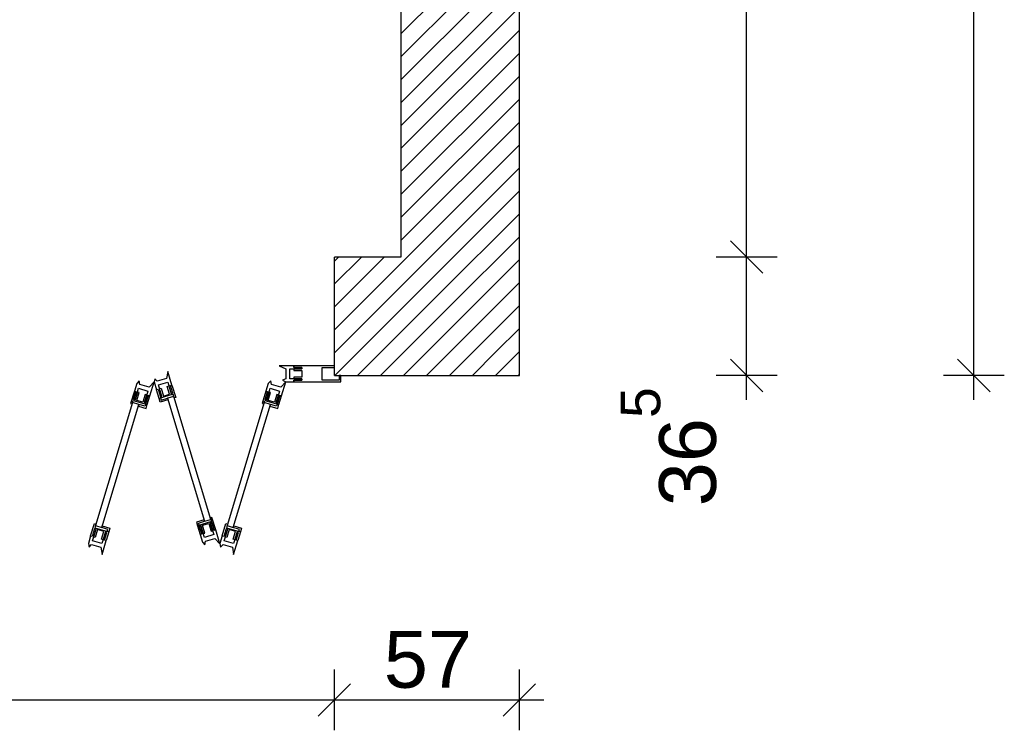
# Model space of a CAD drawing. Extents: x -73 to 183, y -4 to 85.
# Tile 12 of 98: x -40.25 to -37.21, y 31.54 to 33.73. Entities that reach past the tile are written whole.
import ezdxf

# ---------------------------------------------------------------- set-up
doc = ezdxf.new("R2010")
doc.units = 0
doc.header["$MEASUREMENT"] = 0
doc.linetypes.add('Wipeout_Contour', pattern=[1, 0, -1])
for name, color, linetype in [('0._EG_2_0', 7, 'Continuous'), ('0._EG_2_P_BM_AUSSEN', 7, 'Continuous'), ('0._EG_2_R_TR_AUSSENWAND', 7, 'Continuous')]:
    doc.layers.add(name, color=color, linetype=linetype)
doc.styles.add('ERSTELLTER_STIL_1', font='ARIAL.TTF')
pattern_1 = [(45, (0, 0), (-0.03535534, 0.03535534), [])]

msp = doc.modelspace()

# ---------------------------------------------------------------- hatches: boundary and pattern name
at = {"layer": '0._EG_2_R_TR_AUSSENWAND', "linetype": 'Continuous', "ltscale": 1000}
h = msp.add_hatch(dxfattribs=at)
h.set_pattern_fill('MW_HLZ_0002', color=256, style=0, pattern_type=2)
h.set_pattern_definition(pattern_1)
h.paths.add_polyline_path([(-39.0737, 39), (-39.0737, 33), (-38.7087, 32.635), (-38.7087, 39.365)], flags=0)
h = msp.add_hatch(dxfattribs=at)
h.set_pattern_fill('MW_HLZ_0002', color=256, style=0, pattern_type=2)
h.set_pattern_definition(pattern_1)
h.paths.add_polyline_path([(-39.0737, 33), (-39.2787, 33), (-39.2787, 32.665), (-39.2787, 32.635), (-38.7087, 32.635)], flags=0)

# ---------------------------------------------------------------- linework, layer by layer
at = {"layer": '0._EG_2_0', "linetype": 'Continuous', "ltscale": 1000}
for p, q in [((-39.2787, 32.665), (-39.2787, 33)), ((-39.2787, 32.635), (-39.2787, 32.665))]:
    msp.add_line(p, q, dxfattribs=at)
at = {"layer": '0._EG_2_P_BM_AUSSEN', "linetype": 'Continuous', "ltscale": 1000}
for p, q in [((-37.3087, 32.635), (-37.3087, 39.365)), ((-38.0087, 33), (-38.0087, 39)), ((-38.0587, 33.05), (-37.9587, 32.95)), ((-37.9149, 33), (-38.1024, 33)), ((-38.0087, 32.635), (-38.0087, 33)), ((-38.0587, 32.685), (-37.9587, 32.585)), ((-37.3587, 32.685), (-37.2587, 32.585)), ((-37.9149, 32.635), (-38.1024, 32.635)), ((-38.0087, 32.56), (-38.0087, 32.635)), ((-37.2149, 32.635), (-37.4024, 32.635)), ((-37.3087, 32.56), (-37.3087, 32.635)), ((-39.2787, 31.5413), (-39.2787, 31.7288)), ((-38.7087, 31.5413), (-38.7087, 31.7288)), ((-39.2287, 31.685), (-39.3287, 31.585)), ((-38.7587, 31.585), (-38.6587, 31.685)), ((-42.2787, 31.635), (-39.2787, 31.635)), ((-39.2787, 31.635), (-38.7087, 31.635)), ((-38.7087, 31.635), (-38.6337, 31.635))]:
    msp.add_line(p, q, dxfattribs=at)
at = {"layer": '0._EG_2_R_TR_AUSSENWAND', "linetype": 'Continuous', "ltscale": 1000}
for p, q in [((-38.7087, 32.635), (-38.7087, 39.365)), ((-39.0737, 39), (-39.0737, 33)), ((-39.0737, 33), (-39.2787, 33)), ((-39.2787, 32.635), (-38.7087, 32.635))]:
    msp.add_line(p, q, dxfattribs=at)

# ---------------------------------------------------------------- texts
at = {"layer": '0._EG_2_P_BM_AUSSEN', "linetype": 'Continuous', "insert": (-38.1007, 32.2318), "char_height": 0.175, "attachment_point": 7, "rotation": 90, "style": 'ERSTELLTER_STIL_1'}
msp.add_mtext('{36\\A1{\\H0.7x;\\S5^  ;}}', dxfattribs=at)
at = {"layer": '0._EG_2_P_BM_AUSSEN', "linetype": 'Continuous', "insert": (-39.1265, 31.67), "char_height": 0.175, "attachment_point": 7, "style": 'ERSTELLTER_STIL_1'}
msp.add_mtext('{57}', dxfattribs=at)

# ---------------------------------------------------------------- wipeouts: each hides what was drawn before it
at = {"color": 254, "linetype": 'Wipeout_Contour', "lineweight": 0, "ltscale": 205.640399}
msp.add_wipeout([(-40.0146, 32.1723), (-39.9954, 32.1665), (-39.8811, 32.5456), (-39.9002, 32.5514)], dxfattribs=at).dxf.layer = '0._EG_2_R_TR_AUSSENWAND'
at = {"color": 254, "linetype": 'Wipeout_Contour', "lineweight": 0, "ltscale": 205.01534}
msp.add_wipeout([(-39.7736, 32.5706), (-39.7928, 32.5648), (-39.6784, 32.1857), (-39.6592, 32.1914)], dxfattribs=at).dxf.layer = '0._EG_2_R_TR_AUSSENWAND'
at = {"color": 254, "linetype": 'Wipeout_Contour', "lineweight": 0, "ltscale": 204.383072}
msp.add_wipeout([(-39.6092, 32.1723), (-39.5901, 32.1665), (-39.4757, 32.5456), (-39.4949, 32.5514)], dxfattribs=at).dxf.layer = '0._EG_2_R_TR_AUSSENWAND'

# ---------------------------------------------------------------- next in the draw order: wipeouts: each hides what was drawn before it
at = {"color": 254, "linetype": 'Wipeout_Contour', "lineweight": 0, "ltscale": 771.099216}
msp.add_wipeout([(-39.834, 32.615), (-39.8268, 32.5911), (-39.822, 32.5925), (-39.8148, 32.5686), (-39.81, 32.57), (-39.8208, 32.6059), (-39.7921, 32.6146), (-39.7813, 32.5787), (-39.7765, 32.5801), (-39.7837, 32.6041), (-39.7789, 32.6055), (-39.7916, 32.6476), (-39.7954, 32.6256), (-39.8242, 32.6169), (-39.8318, 32.6251)], dxfattribs=at).dxf.layer = '0._EG_2_R_TR_AUSSENWAND'
at = {"color": 254, "linetype": 'Wipeout_Contour', "lineweight": 0, "ltscale": 1122.294188}
msp.add_wipeout([(-39.2587, 32.635), (-39.2637, 32.635), (-39.2637, 32.62), (-39.3162, 32.62), (-39.3162, 32.66), (-39.2787, 32.66), (-39.2787, 32.665), (-39.4037, 32.665), (-39.4037, 32.66), (-39.3787, 32.66), (-39.3787, 32.655), (-39.4037, 32.655), (-39.4037, 32.65), (-39.3787, 32.65), (-39.3787, 32.63), (-39.4037, 32.63), (-39.4037, 32.625), (-39.3787, 32.625), (-39.3787, 32.62), (-39.4037, 32.62), (-39.4037, 32.615), (-39.2587, 32.615)], dxfattribs=at).dxf.layer = '0._EG_2_R_TR_AUSSENWAND'
at = {"color": 254, "linetype": 'Wipeout_Contour', "lineweight": 0, "ltscale": 770.238444}
msp.add_wipeout([(-39.9816, 32.1258), (-39.9864, 32.1272), (-39.9792, 32.1512), (-39.984, 32.1526), (-39.9948, 32.1167), (-40.0235, 32.1254), (-40.0127, 32.1613), (-40.0175, 32.1627), (-40.0247, 32.1388), (-40.0295, 32.1402), (-40.0364, 32.1172), (-40.0345, 32.1062), (-40.0268, 32.1143), (-39.9981, 32.1057), (-39.9943, 32.0836)], dxfattribs=at).dxf.layer = '0._EG_2_R_TR_AUSSENWAND'
at = {"color": 254, "linetype": 'Wipeout_Contour', "lineweight": 0, "ltscale": 765.511759}
msp.add_wipeout([(-39.5763, 32.1258), (-39.5811, 32.1272), (-39.5738, 32.1512), (-39.5786, 32.1526), (-39.5894, 32.1167), (-39.6182, 32.1254), (-39.6073, 32.1613), (-39.6121, 32.1627), (-39.6193, 32.1388), (-39.6241, 32.1402), (-39.6311, 32.1172), (-39.6292, 32.1062), (-39.6215, 32.1143), (-39.5928, 32.1057), (-39.589, 32.0836)], dxfattribs=at).dxf.layer = '0._EG_2_R_TR_AUSSENWAND'

# ---------------------------------------------------------------- next in the draw order: linework, layer by layer
at = {"layer": '0._EG_2_R_TR_AUSSENWAND', "linetype": 'Continuous', "ltscale": 1000}
for p, q in [((-39.7916, 32.6476), (-39.7954, 32.6256)), ((-39.3162, 32.62), (-39.3162, 32.66)), ((-39.3162, 32.66), (-39.2787, 32.66)), ((-39.2787, 32.66), (-39.2787, 32.665)), ((-39.2787, 32.635), (-39.2787, 32.665)), ((-39.2637, 32.62), (-39.3162, 32.62)), ((-39.2587, 32.635), (-39.2637, 32.635)), ((-39.2637, 32.635), (-39.2637, 32.62)), ((-39.2587, 32.615), (-39.2587, 32.635)), ((-39.9981, 32.1057), (-39.9943, 32.0836)), ((-39.5928, 32.1057), (-39.589, 32.0836))]:
    msp.add_line(p, q, dxfattribs=at)

# ---------------------------------------------------------------- next in the draw order: wipeouts: each hides what was drawn before it
at = {"color": 254, "linetype": 'Wipeout_Contour', "lineweight": 0, "ltscale": 768.083836}
msp.add_wipeout([(-39.4287, 32.615), (-39.4037, 32.615), (-39.4037, 32.62), (-39.3787, 32.62), (-39.3787, 32.625), (-39.4162, 32.625), (-39.4162, 32.655), (-39.3787, 32.655), (-39.3787, 32.66), (-39.4037, 32.66), (-39.4037, 32.665), (-39.4487, 32.665), (-39.4287, 32.655), (-39.4287, 32.625), (-39.4387, 32.62)], dxfattribs=at).dxf.layer = '0._EG_2_R_TR_AUSSENWAND'
at = {"color": 254, "linetype": 'Wipeout_Contour', "lineweight": 0, "ltscale": 925.725504}
msp.add_wipeout([(-39.8268, 32.5911), (-39.822, 32.5925), (-39.8148, 32.5686), (-39.81, 32.57), (-39.8172, 32.594), (-39.8124, 32.5954), (-39.8052, 32.5715), (-39.7861, 32.5772), (-39.7933, 32.6012), (-39.7885, 32.6026), (-39.7813, 32.5787), (-39.7765, 32.5801), (-39.7837, 32.6041), (-39.7789, 32.6055), (-39.7674, 32.5672), (-39.7722, 32.5658), (-39.7756, 32.5773), (-39.8187, 32.5643)], dxfattribs=at).dxf.layer = '0._EG_2_R_TR_AUSSENWAND'
at = {"color": 254, "linetype": 'Wipeout_Contour', "lineweight": 0, "ltscale": 922.689073}
msp.add_wipeout([(-39.9816, 32.1258), (-39.9864, 32.1272), (-39.9792, 32.1512), (-39.984, 32.1526), (-39.9912, 32.1287), (-39.996, 32.1301), (-39.9887, 32.154), (-40.0079, 32.1598), (-40.0151, 32.1359), (-40.0199, 32.1373), (-40.0127, 32.1613), (-40.0175, 32.1627), (-40.0247, 32.1388), (-40.0295, 32.1402), (-40.0179, 32.1785), (-40.0131, 32.1771), (-40.0166, 32.1656), (-39.9735, 32.1526)], dxfattribs=at).dxf.layer = '0._EG_2_R_TR_AUSSENWAND'
at = {"color": 254, "linetype": 'Wipeout_Contour', "lineweight": 0, "ltscale": 917.010762}
msp.add_wipeout([(-39.5763, 32.1258), (-39.5811, 32.1272), (-39.5738, 32.1512), (-39.5786, 32.1526), (-39.5858, 32.1287), (-39.5906, 32.1301), (-39.5834, 32.154), (-39.6026, 32.1598), (-39.6098, 32.1359), (-39.6146, 32.1373), (-39.6073, 32.1613), (-39.6121, 32.1627), (-39.6193, 32.1388), (-39.6241, 32.1402), (-39.6126, 32.1785), (-39.6078, 32.1771), (-39.6113, 32.1656), (-39.5682, 32.1526)], dxfattribs=at).dxf.layer = '0._EG_2_R_TR_AUSSENWAND'

# ---------------------------------------------------------------- next in the draw order: linework, layer by layer
at = {"layer": '0._EG_2_R_TR_AUSSENWAND', "linetype": 'Continuous', "ltscale": 1000}
for p, q in [((-39.7789, 32.6055), (-39.7916, 32.6476)), ((-39.4037, 32.665), (-39.4487, 32.665)), ((-39.4487, 32.665), (-39.4287, 32.655)), ((-39.4162, 32.655), (-39.3787, 32.655)), ((-39.2787, 32.665), (-39.4037, 32.665)), ((-39.4037, 32.665), (-39.4037, 32.66)), ((-39.4037, 32.66), (-39.4037, 32.665)), ((-39.4037, 32.66), (-39.3787, 32.66)), ((-39.3787, 32.66), (-39.4037, 32.66)), ((-39.3787, 32.655), (-39.4037, 32.655)), ((-39.4037, 32.655), (-39.4037, 32.65)), ((-39.4037, 32.65), (-39.3787, 32.65)), ((-39.3787, 32.66), (-39.3787, 32.655)), ((-39.3787, 32.655), (-39.3787, 32.66)), ((-39.3787, 32.65), (-39.3787, 32.63)), ((-39.3787, 32.63), (-39.4037, 32.63)), ((-39.4037, 32.63), (-39.4037, 32.625)), ((-39.4037, 32.625), (-39.3787, 32.625)), ((-39.3787, 32.62), (-39.4037, 32.62)), ((-39.4037, 32.62), (-39.4037, 32.615)), ((-39.4037, 32.615), (-39.4037, 32.62)), ((-39.4037, 32.62), (-39.3787, 32.62)), ((-39.4037, 32.615), (-39.2587, 32.615)), ((-39.3787, 32.625), (-39.3787, 32.62)), ((-39.3787, 32.62), (-39.3787, 32.625)), ((-39.8172, 32.594), (-39.8124, 32.5954)), ((-39.7933, 32.6012), (-39.7885, 32.6026)), ((-39.7837, 32.6041), (-39.7789, 32.6055)), ((-39.7837, 32.6041), (-39.7789, 32.6055)), ((-39.7722, 32.5658), (-39.7756, 32.5773)), ((-39.7674, 32.5672), (-39.7722, 32.5658)), ((-40.0295, 32.1402), (-40.0179, 32.1785)), ((-40.0175, 32.1627), (-40.0247, 32.1388)), ((-40.0175, 32.1627), (-40.0247, 32.1388)), ((-40.0235, 32.1254), (-40.0127, 32.1613)), ((-40.0199, 32.1373), (-40.0127, 32.1613)), ((-40.0179, 32.1785), (-40.0131, 32.1771)), ((-40.0127, 32.1613), (-40.0175, 32.1627)), ((-40.0127, 32.1613), (-40.0175, 32.1627)), ((-40.0131, 32.1771), (-40.0166, 32.1656)), ((-39.6146, 32.1373), (-39.6073, 32.1613)), ((-39.6126, 32.1785), (-39.6078, 32.1771)), ((-39.6073, 32.1613), (-39.6121, 32.1627)), ((-39.6073, 32.1613), (-39.6121, 32.1627)), ((-39.6078, 32.1771), (-39.6113, 32.1656)), ((-40.0295, 32.1402), (-40.0364, 32.1172)), ((-40.0247, 32.1388), (-40.0295, 32.1402)), ((-40.0247, 32.1388), (-40.0295, 32.1402)), ((-39.9948, 32.1167), (-40.0235, 32.1254)), ((-40.0151, 32.1359), (-40.0199, 32.1373)), ((-39.9912, 32.1287), (-39.996, 32.1301)), ((-39.9943, 32.0836), (-39.9816, 32.1258)), ((-39.9816, 32.1258), (-39.9864, 32.1272)), ((-39.9816, 32.1258), (-39.9864, 32.1272)), ((-39.6098, 32.1359), (-39.6146, 32.1373)), ((-39.5858, 32.1287), (-39.5906, 32.1301)), ((-39.589, 32.0836), (-39.5763, 32.1258)), ((-39.5763, 32.1258), (-39.5811, 32.1272)), ((-39.5763, 32.1258), (-39.5811, 32.1272)), ((-40.0364, 32.1172), (-40.0345, 32.1062)), ((-40.0345, 32.1062), (-40.0268, 32.1143)), ((-40.0268, 32.1143), (-39.9981, 32.1057))]:
    msp.add_line(p, q, dxfattribs=at)

# ---------------------------------------------------------------- next in the draw order: wipeouts: each hides what was drawn before it
at = {"color": 254, "linetype": 'Wipeout_Contour', "lineweight": 0, "ltscale": 771.57174}
msp.add_wipeout([(-39.8877, 32.6103), (-39.8949, 32.5864), (-39.8901, 32.5849), (-39.8973, 32.561), (-39.8925, 32.5595), (-39.8817, 32.5954), (-39.853, 32.5868), (-39.8638, 32.5509), (-39.859, 32.5494), (-39.8518, 32.5734), (-39.847, 32.5719), (-39.834, 32.615), (-39.8494, 32.5987), (-39.8781, 32.6074), (-39.88, 32.6184)], dxfattribs=at).dxf.layer = '0._EG_2_R_TR_AUSSENWAND'
at = {"color": 254, "linetype": 'Wipeout_Contour', "lineweight": 0, "ltscale": 766.878044}
msp.add_wipeout([(-39.4823, 32.6103), (-39.4896, 32.5864), (-39.4848, 32.5849), (-39.492, 32.561), (-39.4872, 32.5595), (-39.4764, 32.5954), (-39.4476, 32.5868), (-39.4585, 32.5509), (-39.4537, 32.5494), (-39.4465, 32.5734), (-39.4417, 32.5719), (-39.4287, 32.615), (-39.444, 32.5987), (-39.4728, 32.6074), (-39.4747, 32.6184)], dxfattribs=at).dxf.layer = '0._EG_2_R_TR_AUSSENWAND'
at = {"color": 254, "linetype": 'Wipeout_Contour', "lineweight": 0, "ltscale": 308.729538}
msp.add_wipeout([(-39.8187, 32.5643), (-39.8139, 32.5657), (-39.8119, 32.559), (-39.7928, 32.5648), (-39.7913, 32.56), (-39.8152, 32.5528)], dxfattribs=at).dxf.layer = '0._EG_2_R_TR_AUSSENWAND'
at = {"color": 254, "linetype": 'Wipeout_Contour', "lineweight": 0, "ltscale": 764.872242}
msp.add_wipeout([(-39.6443, 32.1594), (-39.6491, 32.1579), (-39.6564, 32.1819), (-39.6611, 32.1804), (-39.6503, 32.1445), (-39.679, 32.1358), (-39.6899, 32.1717), (-39.6947, 32.1703), (-39.6874, 32.1464), (-39.6922, 32.1449), (-39.685, 32.121), (-39.6773, 32.1129), (-39.6754, 32.1239), (-39.6467, 32.1325), (-39.6314, 32.1163)], dxfattribs=at).dxf.layer = '0._EG_2_R_TR_AUSSENWAND'
at = {"color": 254, "linetype": 'Wipeout_Contour', "lineweight": 0, "ltscale": 308.073387}
msp.add_wipeout([(-39.9735, 32.1526), (-39.9783, 32.154), (-39.9763, 32.1607), (-39.9954, 32.1665), (-39.994, 32.1713), (-39.97, 32.1641)], dxfattribs=at).dxf.layer = '0._EG_2_R_TR_AUSSENWAND'
at = {"color": 254, "linetype": 'Wipeout_Contour', "lineweight": 0, "ltscale": 306.180704}
msp.add_wipeout([(-39.5682, 32.1526), (-39.573, 32.154), (-39.5709, 32.1607), (-39.5901, 32.1665), (-39.5886, 32.1713), (-39.5647, 32.1641)], dxfattribs=at).dxf.layer = '0._EG_2_R_TR_AUSSENWAND'

# ---------------------------------------------------------------- next in the draw order: linework, layer by layer
at = {"layer": '0._EG_2_R_TR_AUSSENWAND', "linetype": 'Continuous', "ltscale": 1000}
for p, q in [((-39.4287, 32.655), (-39.4287, 32.625)), ((-39.4162, 32.625), (-39.4162, 32.655)), ((-39.88, 32.6184), (-39.8877, 32.6103)), ((-39.8781, 32.6074), (-39.88, 32.6184)), ((-39.8318, 32.6251), (-39.834, 32.615)), ((-39.8242, 32.6169), (-39.8318, 32.6251)), ((-39.7954, 32.6256), (-39.8242, 32.6169)), ((-39.8208, 32.6059), (-39.7921, 32.6146)), ((-39.7921, 32.6146), (-39.7813, 32.5787)), ((-39.4747, 32.6184), (-39.4823, 32.6103)), ((-39.4728, 32.6074), (-39.4747, 32.6184)), ((-39.4287, 32.625), (-39.4387, 32.62)), ((-39.4387, 32.62), (-39.4287, 32.615)), ((-39.4287, 32.615), (-39.4037, 32.615)), ((-39.3787, 32.625), (-39.4162, 32.625)), ((-39.8268, 32.5911), (-39.822, 32.5925)), ((-39.8268, 32.5911), (-39.822, 32.5925)), ((-39.8187, 32.5643), (-39.8268, 32.5911)), ((-39.822, 32.5925), (-39.8148, 32.5686)), ((-39.822, 32.5925), (-39.8148, 32.5686)), ((-39.81, 32.57), (-39.8208, 32.6059)), ((-39.7756, 32.5773), (-39.8187, 32.5643)), ((-39.81, 32.57), (-39.8172, 32.594)), ((-39.8124, 32.5954), (-39.8052, 32.5715)), ((-39.8052, 32.5715), (-39.7861, 32.5772)), ((-39.7861, 32.5772), (-39.7933, 32.6012)), ((-39.7885, 32.6026), (-39.7813, 32.5787)), ((-39.7765, 32.5801), (-39.7837, 32.6041)), ((-39.7765, 32.5801), (-39.7837, 32.6041)), ((-39.7813, 32.5787), (-39.7765, 32.5801)), ((-39.7813, 32.5787), (-39.7765, 32.5801)), ((-39.7789, 32.6055), (-39.7674, 32.5672)), ((-39.8187, 32.5643), (-39.8139, 32.5657)), ((-39.8152, 32.5528), (-39.8187, 32.5643)), ((-39.7913, 32.56), (-39.8152, 32.5528)), ((-39.8148, 32.5686), (-39.81, 32.57)), ((-39.8148, 32.5686), (-39.81, 32.57)), ((-39.8139, 32.5657), (-39.8119, 32.559)), ((-39.8119, 32.559), (-39.7928, 32.5648)), ((-39.7736, 32.5706), (-39.7928, 32.5648)), ((-39.7928, 32.5648), (-39.7913, 32.56)), ((-40.0166, 32.1656), (-39.9735, 32.1526)), ((-40.0079, 32.1598), (-40.0151, 32.1359)), ((-40.0146, 32.1723), (-39.9954, 32.1665)), ((-39.9887, 32.154), (-40.0079, 32.1598)), ((-39.996, 32.1301), (-39.9887, 32.154)), ((-39.9954, 32.1665), (-39.994, 32.1713)), ((-39.9763, 32.1607), (-39.9954, 32.1665)), ((-39.984, 32.1526), (-39.9948, 32.1167)), ((-39.994, 32.1713), (-39.97, 32.1641)), ((-39.984, 32.1526), (-39.9912, 32.1287)), ((-39.9792, 32.1512), (-39.984, 32.1526)), ((-39.9792, 32.1512), (-39.984, 32.1526)), ((-39.9735, 32.1526), (-39.9816, 32.1258)), ((-39.9783, 32.154), (-39.9763, 32.1607)), ((-39.9735, 32.1526), (-39.9783, 32.154)), ((-39.97, 32.1641), (-39.9735, 32.1526)), ((-39.6241, 32.1402), (-39.6126, 32.1785)), ((-39.6121, 32.1627), (-39.6193, 32.1388)), ((-39.6121, 32.1627), (-39.6193, 32.1388)), ((-39.6182, 32.1254), (-39.6073, 32.1613)), ((-39.6113, 32.1656), (-39.5682, 32.1526)), ((-39.6026, 32.1598), (-39.6098, 32.1359)), ((-39.6092, 32.1723), (-39.5901, 32.1665)), ((-39.5834, 32.154), (-39.6026, 32.1598)), ((-39.5906, 32.1301), (-39.5834, 32.154)), ((-39.5901, 32.1665), (-39.5886, 32.1713)), ((-39.5709, 32.1607), (-39.5901, 32.1665)), ((-39.5786, 32.1526), (-39.5894, 32.1167)), ((-39.5886, 32.1713), (-39.5647, 32.1641)), ((-39.5786, 32.1526), (-39.5858, 32.1287)), ((-39.5738, 32.1512), (-39.5786, 32.1526)), ((-39.5738, 32.1512), (-39.5786, 32.1526)), ((-39.5682, 32.1526), (-39.5763, 32.1258)), ((-39.573, 32.154), (-39.5709, 32.1607)), ((-39.5682, 32.1526), (-39.573, 32.154)), ((-39.5647, 32.1641), (-39.5682, 32.1526)), ((-39.9864, 32.1272), (-39.9792, 32.1512)), ((-39.9864, 32.1272), (-39.9792, 32.1512)), ((-39.685, 32.121), (-39.6773, 32.1129)), ((-39.6773, 32.1129), (-39.6754, 32.1239)), ((-39.6193, 32.1388), (-39.6241, 32.1402)), ((-39.6193, 32.1388), (-39.6241, 32.1402)), ((-39.5894, 32.1167), (-39.6182, 32.1254)), ((-39.5811, 32.1272), (-39.5738, 32.1512)), ((-39.5811, 32.1272), (-39.5738, 32.1512)), ((-39.6311, 32.1172), (-39.6292, 32.1062)), ((-39.6292, 32.1062), (-39.6215, 32.1143)), ((-39.6215, 32.1143), (-39.5928, 32.1057))]:
    msp.add_line(p, q, dxfattribs=at)

# ---------------------------------------------------------------- next in the draw order: wipeouts: each hides what was drawn before it
at = {"color": 254, "linetype": 'Wipeout_Contour', "lineweight": 0, "ltscale": 926.201092}
msp.add_wipeout([(-39.847, 32.5719), (-39.8518, 32.5734), (-39.859, 32.5494), (-39.8638, 32.5509), (-39.8566, 32.5748), (-39.8614, 32.5762), (-39.8686, 32.5523), (-39.8877, 32.5581), (-39.8805, 32.582), (-39.8853, 32.5835), (-39.8925, 32.5595), (-39.8973, 32.561), (-39.8901, 32.5849), (-39.8949, 32.5864), (-39.9064, 32.5481), (-39.9017, 32.5466), (-39.8982, 32.5581), (-39.8551, 32.5451)], dxfattribs=at).dxf.layer = '0._EG_2_R_TR_AUSSENWAND'
at = {"color": 254, "linetype": 'Wipeout_Contour', "lineweight": 0, "ltscale": 920.560535}
msp.add_wipeout([(-39.4417, 32.5719), (-39.4465, 32.5734), (-39.4537, 32.5494), (-39.4585, 32.5509), (-39.4513, 32.5748), (-39.456, 32.5762), (-39.4633, 32.5523), (-39.4824, 32.5581), (-39.4752, 32.582), (-39.48, 32.5835), (-39.4872, 32.5595), (-39.492, 32.561), (-39.4848, 32.5849), (-39.4896, 32.5864), (-39.5011, 32.5481), (-39.4963, 32.5466), (-39.4929, 32.5581), (-39.4498, 32.5451)], dxfattribs=at).dxf.layer = '0._EG_2_R_TR_AUSSENWAND'
at = {"color": 254, "linetype": 'Wipeout_Contour', "lineweight": 0, "ltscale": 919.031085}
msp.add_wipeout([(-39.6922, 32.1449), (-39.6874, 32.1464), (-39.6947, 32.1703), (-39.6899, 32.1717), (-39.6826, 32.1478), (-39.6779, 32.1493), (-39.6851, 32.1732), (-39.6659, 32.179), (-39.6587, 32.155), (-39.6539, 32.1565), (-39.6611, 32.1804), (-39.6564, 32.1819), (-39.6491, 32.1579), (-39.6443, 32.1594), (-39.6559, 32.1977), (-39.6607, 32.1962), (-39.6572, 32.1847), (-39.7003, 32.1717)], dxfattribs=at).dxf.layer = '0._EG_2_R_TR_AUSSENWAND'

# ---------------------------------------------------------------- next in the draw order: linework, layer by layer
at = {"layer": '0._EG_2_R_TR_AUSSENWAND', "linetype": 'Continuous', "ltscale": 1000}
for p, q in [((-39.8877, 32.6103), (-39.8949, 32.5864)), ((-39.8494, 32.5987), (-39.8781, 32.6074)), ((-39.834, 32.615), (-39.8494, 32.5987)), ((-39.847, 32.5719), (-39.834, 32.615)), ((-39.834, 32.615), (-39.8268, 32.5911)), ((-39.4823, 32.6103), (-39.4896, 32.5864)), ((-39.444, 32.5987), (-39.4728, 32.6074)), ((-39.4287, 32.615), (-39.444, 32.5987)), ((-39.4417, 32.5719), (-39.4287, 32.615)), ((-39.8949, 32.5864), (-39.8901, 32.5849)), ((-39.8901, 32.5849), (-39.8949, 32.5864)), ((-39.8805, 32.582), (-39.8853, 32.5835)), ((-39.8817, 32.5954), (-39.853, 32.5868)), ((-39.8566, 32.5748), (-39.8614, 32.5762)), ((-39.4896, 32.5864), (-39.4848, 32.5849)), ((-39.4848, 32.5849), (-39.4896, 32.5864)), ((-39.4752, 32.582), (-39.48, 32.5835)), ((-39.4764, 32.5954), (-39.4476, 32.5868)), ((-39.4513, 32.5748), (-39.456, 32.5762)), ((-39.9002, 32.5514), (-40.0146, 32.1723)), ((-39.9064, 32.5481), (-39.9017, 32.5466)), ((-39.9017, 32.5466), (-39.8982, 32.5581)), ((-39.8518, 32.5734), (-39.847, 32.5719)), ((-39.847, 32.5719), (-39.8518, 32.5734)), ((-39.4949, 32.5514), (-39.6092, 32.1723)), ((-39.5011, 32.5481), (-39.4963, 32.5466)), ((-39.4963, 32.5466), (-39.4929, 32.5581)), ((-39.4465, 32.5734), (-39.4417, 32.5719)), ((-39.4417, 32.5719), (-39.4465, 32.5734)), ((-39.6564, 32.1819), (-39.6611, 32.1804)), ((-39.6611, 32.1804), (-39.6564, 32.1819)), ((-39.6559, 32.1977), (-39.6607, 32.1962)), ((-39.6607, 32.1962), (-39.6572, 32.1847)), ((-39.6491, 32.1579), (-39.6564, 32.1819)), ((-39.6564, 32.1819), (-39.6491, 32.1579)), ((-39.6443, 32.1594), (-39.6559, 32.1977)), ((-39.6611, 32.1804), (-39.6503, 32.1445)), ((-39.6539, 32.1565), (-39.6611, 32.1804)), ((-39.6587, 32.155), (-39.6539, 32.1565)), ((-39.6443, 32.1594), (-39.6491, 32.1579)), ((-39.6491, 32.1579), (-39.6443, 32.1594)), ((-39.6314, 32.1163), (-39.6443, 32.1594)), ((-39.6874, 32.1464), (-39.6922, 32.1449)), ((-39.6922, 32.1449), (-39.6874, 32.1464)), ((-39.6922, 32.1449), (-39.685, 32.121)), ((-39.6826, 32.1478), (-39.6779, 32.1493)), ((-39.6503, 32.1445), (-39.679, 32.1358)), ((-39.6754, 32.1239), (-39.6467, 32.1325)), ((-39.6467, 32.1325), (-39.6314, 32.1163)), ((-39.6241, 32.1402), (-39.6311, 32.1172))]:
    msp.add_line(p, q, dxfattribs=at)

# ---------------------------------------------------------------- next in the draw order: wipeouts: each hides what was drawn before it
at = {"color": 254, "linetype": 'Wipeout_Contour', "lineweight": 0, "ltscale": 309.711708}
msp.add_wipeout([(-39.8551, 32.5451), (-39.8599, 32.5466), (-39.8619, 32.5399), (-39.8811, 32.5456), (-39.8825, 32.5408), (-39.8586, 32.5336)], dxfattribs=at).dxf.layer = '0._EG_2_R_TR_AUSSENWAND'
at = {"color": 254, "linetype": 'Wipeout_Contour', "lineweight": 0, "ltscale": 307.833323}
msp.add_wipeout([(-39.4498, 32.5451), (-39.4546, 32.5466), (-39.4566, 32.5399), (-39.4757, 32.5456), (-39.4772, 32.5408), (-39.4532, 32.5336)], dxfattribs=at).dxf.layer = '0._EG_2_R_TR_AUSSENWAND'
at = {"color": 254, "linetype": 'Wipeout_Contour', "lineweight": 0, "ltscale": 306.243238}
msp.add_wipeout([(-39.7003, 32.1717), (-39.6955, 32.1732), (-39.6975, 32.1799), (-39.6784, 32.1857), (-39.6798, 32.1904), (-39.7038, 32.1832)], dxfattribs=at).dxf.layer = '0._EG_2_R_TR_AUSSENWAND'

# ---------------------------------------------------------------- next in the draw order: linework, layer by layer
at = {"layer": '0._EG_2_R_TR_AUSSENWAND', "linetype": 'Continuous', "ltscale": 1000}
for p, q in [((-39.8949, 32.5864), (-39.9064, 32.5481)), ((-39.8901, 32.5849), (-39.8973, 32.561)), ((-39.8973, 32.561), (-39.8901, 32.5849)), ((-39.8925, 32.5595), (-39.8817, 32.5954)), ((-39.8853, 32.5835), (-39.8925, 32.5595)), ((-39.8877, 32.5581), (-39.8805, 32.582)), ((-39.8614, 32.5762), (-39.8686, 32.5523)), ((-39.853, 32.5868), (-39.8638, 32.5509)), ((-39.4896, 32.5864), (-39.5011, 32.5481)), ((-39.4848, 32.5849), (-39.492, 32.561)), ((-39.492, 32.561), (-39.4848, 32.5849)), ((-39.4872, 32.5595), (-39.4764, 32.5954)), ((-39.48, 32.5835), (-39.4872, 32.5595)), ((-39.4824, 32.5581), (-39.4752, 32.582)), ((-39.456, 32.5762), (-39.4633, 32.5523)), ((-39.4476, 32.5868), (-39.4585, 32.5509)), ((-39.9954, 32.1665), (-39.8811, 32.5456)), ((-39.8811, 32.5456), (-39.9002, 32.5514)), ((-39.8982, 32.5581), (-39.8551, 32.5451)), ((-39.8973, 32.561), (-39.8925, 32.5595)), ((-39.8925, 32.5595), (-39.8973, 32.561)), ((-39.8686, 32.5523), (-39.8877, 32.5581)), ((-39.8811, 32.5456), (-39.8825, 32.5408)), ((-39.8619, 32.5399), (-39.8811, 32.5456)), ((-39.8638, 32.5509), (-39.8566, 32.5748)), ((-39.8638, 32.5509), (-39.859, 32.5494)), ((-39.859, 32.5494), (-39.8638, 32.5509)), ((-39.8599, 32.5466), (-39.8619, 32.5399)), ((-39.8551, 32.5451), (-39.8599, 32.5466)), ((-39.859, 32.5494), (-39.8518, 32.5734)), ((-39.8518, 32.5734), (-39.859, 32.5494)), ((-39.8551, 32.5451), (-39.847, 32.5719)), ((-39.7928, 32.5648), (-39.6784, 32.1857)), ((-39.6592, 32.1914), (-39.7736, 32.5706)), ((-39.5901, 32.1665), (-39.4757, 32.5456)), ((-39.4757, 32.5456), (-39.4949, 32.5514)), ((-39.4929, 32.5581), (-39.4498, 32.5451)), ((-39.492, 32.561), (-39.4872, 32.5595)), ((-39.4872, 32.5595), (-39.492, 32.561)), ((-39.4633, 32.5523), (-39.4824, 32.5581)), ((-39.4757, 32.5456), (-39.4772, 32.5408)), ((-39.4566, 32.5399), (-39.4757, 32.5456)), ((-39.4585, 32.5509), (-39.4513, 32.5748)), ((-39.4585, 32.5509), (-39.4537, 32.5494)), ((-39.4537, 32.5494), (-39.4585, 32.5509)), ((-39.4546, 32.5466), (-39.4566, 32.5399)), ((-39.4498, 32.5451), (-39.4546, 32.5466)), ((-39.4537, 32.5494), (-39.4465, 32.5734)), ((-39.4465, 32.5734), (-39.4537, 32.5494)), ((-39.4498, 32.5451), (-39.4417, 32.5719)), ((-39.8825, 32.5408), (-39.8586, 32.5336)), ((-39.8586, 32.5336), (-39.8551, 32.5451)), ((-39.4772, 32.5408), (-39.4532, 32.5336)), ((-39.4532, 32.5336), (-39.4498, 32.5451)), ((-39.6798, 32.1904), (-39.7038, 32.1832)), ((-39.7038, 32.1832), (-39.7003, 32.1717)), ((-39.6572, 32.1847), (-39.7003, 32.1717)), ((-39.6975, 32.1799), (-39.6784, 32.1857)), ((-39.6784, 32.1857), (-39.6798, 32.1904)), ((-39.6784, 32.1857), (-39.6592, 32.1914)), ((-39.7003, 32.1717), (-39.6955, 32.1732)), ((-39.7003, 32.1717), (-39.6922, 32.1449)), ((-39.6955, 32.1732), (-39.6975, 32.1799)), ((-39.6899, 32.1717), (-39.6947, 32.1703)), ((-39.6947, 32.1703), (-39.6899, 32.1717)), ((-39.6947, 32.1703), (-39.6874, 32.1464)), ((-39.6874, 32.1464), (-39.6947, 32.1703)), ((-39.679, 32.1358), (-39.6899, 32.1717)), ((-39.6899, 32.1717), (-39.6826, 32.1478)), ((-39.6851, 32.1732), (-39.6659, 32.179)), ((-39.6779, 32.1493), (-39.6851, 32.1732)), ((-39.6659, 32.179), (-39.6587, 32.155))]:
    msp.add_line(p, q, dxfattribs=at)

doc.saveas('drawing.dxf')
